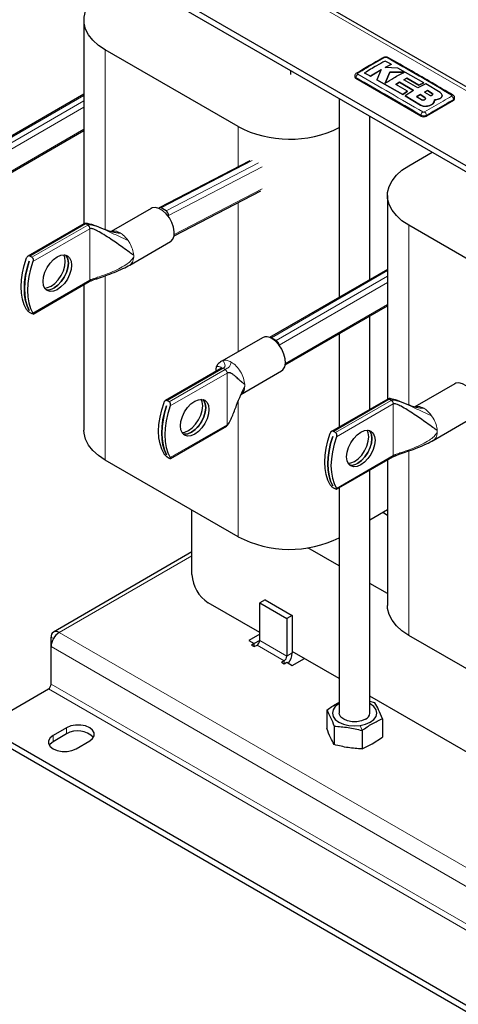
# Model space of a CAD drawing. Header units: millimetres. Extents: x 5 to 418, y 2 to 292.
# Tile 7 of 14: x 220 to 250, y 60 to 128. Entities that reach past the tile are written whole.
import ezdxf

# ---------------------------------------------------------------- set-up
doc = ezdxf.new("R2010")
doc.units = ezdxf.units.MM

msp = doc.modelspace()

# ---------------------------------------------------------------- linework, layer by layer
at = {"color": 7, "linetype": 'Continuous', "lineweight": 18}
for p, q in [((221.9142, 140.079), (275.4658, 109.1643)), ((225.874, 113.6379), (225.874, 126.1214)), ((243.316, 124.1318), (243.316, 124.1997)), ((216.3139, 118.2992), (224.39, 122.9614)), ((248.1072, 122.8134), (248.1072, 122.809)), ((248.6188, 123.1012), (248.6188, 123.0969)), ((250.1042, 122.6078), (250.1042, 122.6758)), ((216.6533, 118.1033), (224.39, 122.5696)), ((216.85, 117.7813), (224.39, 122.1341)), ((247.8089, 122.2796), (247.8089, 122.2753)), ((247.8414, 121.5193), (247.8414, 121.5872)), ((248.2186, 121.5193), (248.2186, 121.5872)), ((217.291, 116.5117), (224.39, 120.6099)), ((235.1135, 117.9953), (235.1135, 120.7875)), ((229.7635, 115.1316), (236.0875, 118.4191)), ((230.1029, 114.9357), (236.5297, 118.2766)), ((230.2821, 114.6039), (236.7918, 117.9879)), ((230.6765, 113.2828), (236.7918, 116.4618)), ((235.1135, 105.1324), (235.1135, 115.4957)), ((230.2787, 114.5246), (230.2821, 114.6039)), ((220.6277, 111.7821), (224.5099, 114.0232)), ((224.6544, 113.9398), (220.7723, 111.6986)), ((224.799, 113.6894), (220.838, 111.4027)), ((224.6544, 113.9398), (224.5099, 114.0232)), ((224.799, 110.1039), (224.799, 113.6894)), ((246.9929, 101.4462), (246.9929, 113.9297)), ((227.4651, 112.8711), (227.58, 112.691)), ((225.874, 97.5969), (225.874, 110.4199)), ((237.4328, 106.1075), (245.5089, 110.7697)), ((237.7722, 105.9116), (245.5089, 110.3779)), ((220.838, 107.8172), (224.799, 110.1039)), ((237.9689, 105.5897), (245.5089, 109.9424)), ((238.4099, 104.32), (245.5089, 108.4182)), ((233.9728, 104.4738), (234.0878, 104.5213)), ((230.1878, 101.7365), (234.07, 103.9777)), ((234.2145, 103.8942), (230.3323, 101.6531)), ((234.3591, 103.6438), (230.398, 101.3571)), ((233.9961, 103.9969), (233.9679, 103.9876)), ((234.2145, 103.8942), (234.07, 103.9777)), ((234.3591, 100.0583), (234.3591, 103.6438)), ((235.1135, 92.263), (235.1135, 101.6541)), ((241.7466, 99.5904), (245.6288, 101.8315)), ((245.7734, 101.7481), (241.8912, 99.5069)), ((245.9179, 101.4977), (241.9569, 99.211)), ((245.7734, 101.7481), (245.6288, 101.8315)), ((245.9179, 97.9122), (245.9179, 101.4977)), ((248.584, 100.6795), (248.699, 100.4993)), ((230.398, 97.7716), (234.3591, 100.0583)), ((246.9929, 85.4052), (246.9929, 98.2282)), ((241.9569, 95.6255), (245.9179, 97.9122)), ((231.908, 90.9332), (222.6684, 85.5993)), ((276.22, 54.6846), (222.6684, 85.5993)), ((222.2684, 85.177), (222.1028, 85.2726)), ((238.5076, 83.9665), (236.622, 85.0551)), ((275.6543, 53.7048), (222.1028, 84.6195)), ((236.4335, 84.7285), (238.3191, 83.6399)), ((238.3191, 83.6399), (238.3191, 83.4222)), ((238.5076, 83.9665), (238.8848, 84.1842)), ((275.4658, 50.7653), (221.9142, 81.68)), ((275.6543, 51.0919), (222.1028, 82.0066)), ((223.187, 78.5503), (223.187, 78.9858)), ((243.622, 79.142), (243.7397, 78.7889)), ((222.2442, 78.0061), (222.2442, 78.4416))]:
    msp.add_line(p, q, dxfattribs=at)
at = {"color": 7, "linetype": 'Continuous', "lineweight": 25}
for p, q in [((275.8657, 109.2039), (222.3142, 140.1186)), ((217.3887, 137.4665), (270.9403, 106.5518)), ((217.3887, 137.031), (270.9403, 106.1163)), ((224.39, 128.1896), (224.39, 114.0232)), ((235.1135, 120.7875), (225.874, 126.1214)), ((245.7613, 125.122), (245.3465, 125.3465)), ((238.7716, 124.6869), (238.7716, 124.4015)), ((244.3254, 124.295), (245.0757, 124.7506)), ((245.0757, 124.7463), (244.3254, 124.2907)), ((245.0757, 124.7506), (244.7819, 124.0458)), ((245.3591, 124.9089), (245.7613, 125.122)), ((245.7613, 125.1176), (245.3591, 124.9045)), ((246.2332, 124.8635), (245.3591, 124.9089)), ((245.7613, 125.122), (245.7613, 125.1176)), ((248.0429, 123.8307), (246.2332, 124.8635)), ((243.2379, 124.3083), (243.2379, 124.2407)), ((247.8414, 121.5193), (243.316, 124.1318)), ((243.9109, 124.5186), (244.3254, 124.295)), ((243.9109, 124.5186), (243.9109, 124.5142)), ((244.3254, 124.2907), (243.9109, 124.5142)), ((244.3254, 124.295), (244.3254, 124.2907)), ((244.7819, 124.0458), (246.5735, 123.0252)), ((244.7819, 124.0458), (244.7819, 124.0415)), ((246.5735, 123.0208), (244.7819, 124.0415)), ((245.6795, 124.5777), (245.3611, 123.8098)), ((245.3611, 123.8054), (245.6795, 124.5733)), ((246.683, 124.5674), (245.6795, 124.5777)), ((245.6795, 124.5777), (245.6795, 124.5733)), ((245.6795, 124.5733), (246.683, 124.563)), ((246.6392, 124.0464), (246.8567, 124.1602)), ((246.8567, 124.1558), (246.6392, 124.042)), ((247.6159, 123.4729), (246.6392, 124.0464)), ((246.8567, 124.1602), (247.7023, 123.6666)), ((246.8567, 124.1602), (246.8567, 124.1558)), ((247.7023, 123.6622), (246.8567, 124.1558)), ((246.1021, 123.7262), (246.3426, 123.8763)), ((246.3426, 123.8719), (246.1021, 123.7219)), ((246.9136, 123.2529), (246.1021, 123.7262)), ((246.3426, 123.8763), (247.319, 123.3028)), ((246.3426, 123.8763), (246.3426, 123.8719)), ((247.319, 123.2985), (246.3426, 123.8719)), ((247.319, 123.3028), (246.7384, 122.9274)), ((248.174, 123.7531), (247.6159, 123.4729)), ((247.7023, 123.6666), (248.0429, 123.8307)), ((248.0429, 123.8263), (247.7023, 123.6622)), ((247.7023, 123.6666), (247.7023, 123.6622)), ((248.0429, 123.8307), (248.0429, 123.8263)), ((248.2905, 123.3056), (248.0801, 123.1925)), ((248.0801, 123.1882), (248.2905, 123.3012)), ((249.1714, 123.1516), (248.174, 123.7531)), ((248.6188, 123.1012), (248.2905, 123.3056)), ((248.2905, 123.3056), (248.2905, 123.3012)), ((248.2905, 123.3012), (248.6188, 123.0969)), ((224.39, 123.0516), (216.1827, 118.3136)), ((242.155, 122.7337), (242.155, 108.9237)), ((246.5735, 123.0252), (246.9136, 123.2529)), ((246.9136, 123.2486), (246.5735, 123.0208)), ((246.5735, 123.0252), (246.5735, 123.0208)), ((246.7384, 122.9274), (247.8089, 122.2796)), ((246.7384, 122.9274), (246.7384, 122.9231)), ((247.8089, 122.2753), (246.7384, 122.9231)), ((246.9136, 123.2529), (246.9136, 123.2486)), ((247.7789, 123.0198), (247.5384, 122.8727)), ((247.5384, 122.8683), (247.7789, 123.0154)), ((247.5384, 122.8727), (247.8667, 122.6681)), ((248.1072, 122.8134), (247.7789, 123.0198)), ((247.7789, 123.0198), (247.7789, 123.0154)), ((247.7789, 123.0154), (248.1072, 122.809)), ((248.0801, 123.1925), (248.4084, 122.9864)), ((250.1042, 122.6078), (248.2186, 121.5193)), ((248.7527, 122.5121), (248.7782, 122.6579)), ((248.7723, 122.6197), (248.7527, 122.5078)), ((248.7809, 122.6192), (248.7809, 122.6235)), ((249.1714, 122.7503), (249.1714, 122.7459)), ((249.3141, 122.9437), (249.3141, 122.9481)), ((250.1823, 122.7167), (250.1823, 122.7843)), ((248.3026, 122.2173), (248.3026, 122.2129)), ((248.7527, 122.5121), (248.7527, 122.5078)), ((244.2883, 110.1553), (244.2883, 121.5021)), ((217.279, 116.4146), (224.39, 120.5197)), ((246.9929, 118.0662), (248.6166, 119.0035)), ((235.9279, 118.4186), (229.6311, 115.1453)), ((230.6609, 113.1811), (236.7088, 116.325)), ((245.5089, 115.9979), (245.5089, 101.8315)), ((229.0727, 115.0978), (226.2939, 113.4936)), ((229.6059, 115.1266), (229.5691, 115.0935)), ((230.1029, 114.9357), (229.7635, 115.1316)), ((224.4077, 114.0334), (220.5009, 111.778)), ((256.2324, 108.5958), (246.9929, 113.9297)), ((227.5775, 111.1555), (230.4059, 112.7884)), ((220.7723, 111.6986), (220.6277, 111.7821)), ((220.5841, 111.4241), (220.586, 111.423)), ((245.5089, 110.8599), (237.3016, 106.1219)), ((220.8502, 107.7551), (224.7567, 110.0103)), ((224.39, 109.7986), (224.39, 99.6651)), ((224.7283, 110.0012), (224.7566, 110.0105)), ((238.3979, 104.2229), (245.5089, 108.328)), ((220.585, 108.0061), (220.5841, 108.0056)), ((220.586, 108.0045), (220.5841, 108.0056)), ((220.6277, 107.8627), (220.7723, 107.7792)), ((244.2883, 101.1268), (244.2883, 107.6234)), ((242.155, 106.3918), (242.155, 99.8953)), ((236.8038, 106.1081), (233.9753, 104.4753)), ((237.7722, 105.9116), (237.4328, 106.1075)), ((233.9678, 103.9878), (230.0613, 101.7326)), ((235.3086, 102.1658), (238.137, 103.7987)), ((250.1916, 102.9061), (247.4128, 101.3019)), ((230.1442, 101.3786), (230.146, 101.3775)), ((230.3323, 101.6531), (230.1878, 101.7365)), ((245.5266, 101.8417), (241.6198, 99.5863)), ((248.6964, 98.9638), (251.5249, 100.5967)), ((230.4099, 97.7093), (234.3167, 99.9647)), ((241.8912, 99.5069), (241.7466, 99.5904)), ((241.703, 99.2324), (241.7049, 99.2314)), ((230.1451, 97.9605), (230.1442, 97.96)), ((230.146, 97.9589), (230.1442, 97.96)), ((235.1135, 92.263), (225.874, 97.5969)), ((230.1878, 97.8171), (230.3323, 97.7337)), ((241.9691, 95.5634), (245.8756, 97.8186)), ((245.5089, 97.6069), (245.5089, 87.4734)), ((245.8473, 97.8095), (245.8755, 97.8188)), ((244.2883, 80.0044), (244.2883, 96.9023)), ((241.704, 95.8144), (241.703, 95.8139)), ((241.7049, 95.8128), (241.703, 95.8139)), ((241.7466, 95.671), (241.8912, 95.5875)), ((242.155, 95.6707), (242.155, 80.0044)), ((231.908, 89.6271), (231.908, 94.1136)), ((245.5089, 94.1277), (244.2883, 93.4231)), ((245.5089, 93.7505), (245.1822, 93.9391)), ((231.908, 91.2037), (222.2685, 85.6389)), ((242.155, 90.244), (239.9769, 91.5013)), ((245.5089, 88.3078), (244.2883, 89.0124)), ((236.622, 85.5993), (233.0393, 87.6675)), ((236.9991, 87.8857), (236.622, 87.668)), ((236.622, 87.668), (238.5076, 86.5794)), ((236.622, 85.0551), (236.622, 87.668)), ((236.9991, 87.8857), (238.8848, 86.7972)), ((238.8848, 86.7972), (238.5076, 86.5794)), ((238.5076, 86.5794), (238.5076, 83.9665)), ((238.8848, 86.7972), (238.8848, 84.1842)), ((222.1028, 84.6195), (222.1028, 85.2726)), ((236.622, 85.4904), (235.8678, 85.055)), ((235.8678, 85.055), (236.2449, 84.8373)), ((236.622, 85.055), (236.2449, 84.8372)), ((256.2324, 80.0713), (246.9929, 85.4052)), ((222.1028, 82.0066), (222.1028, 84.6195)), ((236.2449, 84.8373), (236.0563, 84.7285)), ((236.0563, 84.7285), (236.2449, 84.6196)), ((236.2449, 84.6196), (236.2449, 84.8373)), ((236.2449, 84.6196), (236.4335, 84.7285)), ((242.155, 82.4052), (238.8848, 84.293)), ((238.3191, 83.6399), (238.1305, 83.5311)), ((238.8848, 83.3134), (239.7333, 83.8032)), ((238.1305, 83.5311), (238.3191, 83.4222)), ((238.3191, 83.4222), (238.5076, 83.5311)), ((238.5076, 83.5311), (238.8848, 83.3134)), ((217.3887, 79.0675), (221.9142, 81.68)), ((254.9125, 75.0404), (244.2883, 81.1736)), ((241.2884, 80.204), (241.2884, 78.9223)), ((244.6369, 80.7219), (244.2883, 80.797)), ((245.155, 79.6059), (245.155, 78.3242)), ((270.9403, 48.1528), (217.3887, 79.0675)), ((223.187, 78.9858), (222.2442, 78.4416)), ((241.8064, 79.0879), (241.8064, 77.8063)), ((243.7397, 78.7889), (243.7397, 77.5072)), ((270.9403, 47.7173), (217.3887, 78.632)), ((223.187, 78.5503), (222.2442, 78.0061)), ((244.4473, 77.857), (245.155, 78.3242)), ((223.847, 77.5163), (224.7898, 78.0606)), ((243.7397, 77.5072), (244.4473, 77.857))]:
    msp.add_line(p, q, dxfattribs=at)
at = {"color": 7, "linetype": 'Continuous', "lineweight": 25, "flags": 128}
for points in [[(225.874, 126.1214), (225.4006, 126.4368), (225.0098, 126.7879), (224.7095, 127.1675), (224.5058, 127.5679), (224.4029, 127.981), (224.4029, 128.3983), (224.5058, 128.8114), (224.7095, 129.2118), (225.0098, 129.5914), (225.4006, 129.9425), (225.874, 130.2579)], [(246.9929, 113.9297), (246.5195, 114.2451), (246.1287, 114.5962), (245.8284, 114.9758), (245.6247, 115.3762), (245.5218, 115.7893), (245.5218, 116.2066), (245.6247, 116.6197), (245.8284, 117.0201), (246.1287, 117.3997), (246.5195, 117.7508), (246.9929, 118.0662)], [(230.4059, 112.7884), (230.4284, 112.8022), (230.5764, 112.959), (230.6624, 113.1887), (230.6799, 113.4744), (230.6277, 113.7948), (230.5096, 114.1263), (230.3343, 114.4441), (230.1149, 114.7248), (229.8677, 114.9476), (229.611, 115.0958), (229.3637, 115.1585), (229.1443, 115.1311), (229.0727, 115.0978)], [(220.4043, 108.0676), (220.2416, 108.3993), (220.1237, 108.7761), (220.0523, 109.1927), (220.0284, 109.6433), (220.0523, 110.1215), (220.1237, 110.6206), (220.2416, 111.1336), (220.4043, 111.6531)], [(222.5363, 109.4472), (222.2801, 109.3383), (222.0413, 109.3146), (221.8363, 109.3779), (221.6789, 109.5239), (221.5801, 109.7425), (221.5463, 110.0189), (221.5801, 110.3342), (221.6789, 110.667), (221.8363, 110.9946), (222.0413, 111.2946), (222.2801, 111.5467), (222.5363, 111.7335), (222.7925, 111.8425), (223.0312, 111.8661), (223.2363, 111.8028), (223.3936, 111.6569), (223.4925, 111.4383), (223.5262, 111.1619), (223.4925, 110.8465), (223.3936, 110.5137), (223.2363, 110.1861), (223.0312, 109.8861), (222.7925, 109.6341), (222.5363, 109.4472)], [(222.1026, 109.6976), (222.3588, 109.8844), (222.5976, 110.1365), (222.8026, 110.4365), (222.9599, 110.7641), (223.0588, 111.0969), (223.0925, 111.4122), (223.0588, 111.6886), (222.9849, 111.8684)], [(223.1188, 111.8509), (223.1758, 111.7826), (223.2747, 111.564), (223.3084, 111.2876), (223.2747, 110.9722), (223.1758, 110.6394), (223.0185, 110.3119), (222.8135, 110.0118), (222.5747, 109.7598), (222.3185, 109.5729)], [(222.3204, 109.5718), (222.5766, 109.7587), (222.8153, 110.0107), (223.0204, 110.3108), (223.1777, 110.6383), (223.2766, 110.9711), (223.3103, 111.2865), (223.2766, 111.5629), (223.1777, 111.7815), (223.1199, 111.8507)], [(220.5841, 108.0056), (220.4369, 108.3285), (220.3303, 108.6915), (220.2659, 109.0899), (220.2443, 109.5187), (220.2659, 109.9724), (220.3303, 110.4452), (220.4369, 110.9312), (220.5841, 111.4241)], [(220.586, 111.423), (220.4387, 110.9301), (220.3322, 110.4441), (220.2678, 109.9713), (220.2462, 109.5176), (220.2678, 109.0888), (220.3322, 108.6904), (220.4387, 108.3274), (220.586, 108.0045)], [(220.838, 111.4027), (220.6753, 110.8832), (220.5574, 110.3703), (220.486, 109.8712), (220.4621, 109.393), (220.486, 108.9424), (220.5574, 108.5257), (220.6753, 108.1489), (220.838, 107.8172)], [(221.6539, 109.5627), (221.8464, 109.5886), (222.1026, 109.6976)], [(238.137, 103.7987), (238.2406, 103.8809), (238.3587, 104.076), (238.411, 104.3361), (238.3935, 104.642), (238.3075, 104.971), (238.1594, 105.2987), (237.9602, 105.6008), (237.7247, 105.8549), (237.4704, 106.0421)], [(251.5249, 100.5967), (251.5473, 100.6105), (251.6954, 100.7673), (251.7813, 100.997), (251.7989, 101.2827), (251.7466, 101.6031), (251.6285, 101.9346), (251.4532, 102.2524), (251.2339, 102.5331), (250.9866, 102.7559), (250.7299, 102.9041), (250.4826, 102.9668), (250.2633, 102.9394), (250.1916, 102.9061)], [(229.9644, 98.022), (229.8017, 98.3537), (229.6838, 98.7305), (229.6124, 99.1472), (229.5885, 99.5978), (229.6124, 100.076), (229.6838, 100.5751), (229.8017, 101.088), (229.9644, 101.6075)], [(230.1442, 97.96), (229.9969, 98.2829), (229.8904, 98.6459), (229.826, 99.0443), (229.8044, 99.4731), (229.826, 99.9268), (229.8904, 100.3997), (229.9969, 100.8856), (230.1442, 101.3786)], [(230.146, 101.3775), (229.9988, 100.8845), (229.8923, 100.3986), (229.8278, 99.9257), (229.8063, 99.472), (229.8278, 99.0432), (229.8923, 98.6448), (229.9988, 98.2818), (230.146, 97.9589)], [(230.398, 101.3571), (230.2354, 100.8376), (230.1175, 100.3247), (230.0461, 99.8256), (230.0222, 99.3474), (230.0461, 98.8968), (230.1175, 98.4801), (230.2354, 98.1033), (230.398, 97.7716)], [(232.0964, 101.6879), (232.3526, 101.7969), (232.5913, 101.8205), (232.7964, 101.7572), (232.9537, 101.6113), (233.0526, 101.3927), (233.0863, 101.1163), (233.0526, 100.8009), (232.9537, 100.4681), (232.7964, 100.1406), (232.5913, 99.8405), (232.3526, 99.5885), (232.0964, 99.4016), (231.8401, 99.2927), (231.6014, 99.269), (231.3964, 99.3324), (231.239, 99.4783), (231.1401, 99.6969), (231.1064, 99.9733), (231.1401, 100.2886), (231.239, 100.6214), (231.3964, 100.949), (231.6014, 101.2491), (231.8401, 101.5011), (232.0964, 101.6879)], [(231.2247, 99.5171), (231.4064, 99.543), (231.6627, 99.652), (231.9189, 99.8389), (232.1576, 100.0909), (232.3627, 100.3909), (232.52, 100.7185), (232.6189, 101.0513), (232.6526, 101.3666), (232.6189, 101.643), (232.545, 101.8228)], [(232.6789, 101.8054), (232.7359, 101.737), (232.8348, 101.5184), (232.8685, 101.242), (232.8348, 100.9267), (232.7359, 100.5939), (232.5786, 100.2663), (232.3735, 99.9663), (232.1348, 99.7142), (231.8786, 99.5274), (231.6223, 99.4184), (231.3836, 99.3948), (231.296, 99.4099)], [(231.2968, 99.4091), (231.3855, 99.3937), (231.6242, 99.4173), (231.8804, 99.5263), (232.1367, 99.7131), (232.3754, 99.9652), (232.5804, 100.2652), (232.7378, 100.5928), (232.8367, 100.9256), (232.8704, 101.2409), (232.8367, 101.5173), (232.7378, 101.7359), (232.68, 101.8051)], [(225.874, 97.5969), (225.4006, 97.9123), (225.0098, 98.2634), (224.7095, 98.643), (224.5058, 99.0434), (224.4029, 99.4565), (224.39, 99.6651)], [(241.5232, 95.8759), (241.3605, 96.2076), (241.2426, 96.5844), (241.1712, 97.001), (241.1473, 97.4516), (241.1712, 97.9299), (241.2426, 98.4289), (241.3605, 98.9419), (241.5232, 99.4614)], [(243.6552, 97.2555), (243.399, 97.1466), (243.1602, 97.1229), (242.9552, 97.1862), (242.7979, 97.3322), (242.699, 97.5508), (242.6652, 97.8272), (242.699, 98.1425), (242.7979, 98.4753), (242.9552, 98.8029), (243.1602, 99.1029), (243.399, 99.355), (243.6552, 99.5418), (243.9114, 99.6508), (244.1502, 99.6744), (244.3552, 99.6111), (244.5125, 99.4652), (244.6114, 99.2466), (244.6451, 98.9702), (244.6114, 98.6548), (244.5125, 98.322), (244.3552, 97.9944), (244.1502, 97.6944), (243.9114, 97.4424), (243.6552, 97.2555)], [(243.2215, 97.5059), (243.4777, 97.6927), (243.7165, 97.9448), (243.9215, 98.2448), (244.0788, 98.5724), (244.1777, 98.9052), (244.2114, 99.2205), (244.1777, 99.4969), (244.1039, 99.6767)], [(244.2377, 99.6592), (244.2947, 99.5909), (244.3936, 99.3723), (244.4274, 99.0959), (244.3936, 98.7805), (244.2947, 98.4477), (244.1374, 98.1202), (243.9324, 97.8201), (243.6936, 97.5681), (243.4374, 97.3812)], [(243.4393, 97.3802), (243.6955, 97.567), (243.9343, 97.8191), (244.1393, 98.1191), (244.2966, 98.4467), (244.3955, 98.7795), (244.4292, 99.0948), (244.3955, 99.3712), (244.2966, 99.5898), (244.2388, 99.659)], [(241.703, 95.8139), (241.5558, 96.1368), (241.4493, 96.4998), (241.3848, 96.8982), (241.3632, 97.327), (241.3848, 97.7807), (241.4493, 98.2535), (241.5558, 98.7395), (241.703, 99.2324)], [(241.7049, 99.2314), (241.5577, 98.7384), (241.4511, 98.2525), (241.3867, 97.7796), (241.3651, 97.3259), (241.3867, 96.8971), (241.4511, 96.4987), (241.5577, 96.1357), (241.7049, 95.8128)], [(241.9569, 99.211), (241.7942, 98.6915), (241.6763, 98.1786), (241.6049, 97.6795), (241.581, 97.2013), (241.6049, 96.7507), (241.6763, 96.334), (241.7942, 95.9572), (241.9569, 95.6255)], [(242.7728, 97.371), (242.9653, 97.3969), (243.2215, 97.5059)], [(246.9929, 85.4052), (246.5195, 85.7206), (246.1287, 86.0717), (245.8284, 86.4513), (245.6247, 86.8517), (245.5218, 87.2648), (245.5089, 87.4734)], [(242.155, 80.651), (242.128, 80.6358), (241.8822, 80.4509), (241.7277, 80.2355), (241.675, 80.0044), (241.7277, 79.7733), (241.8822, 79.558), (242.128, 79.3731), (242.4483, 79.2312), (242.8214, 79.142), (243.2217, 79.1115), (243.622, 79.142)], [(244.3153, 79.3731), (244.5611, 79.558), (244.7156, 79.7733), (244.7683, 80.0044), (244.7156, 80.2355), (244.5611, 80.4509), (244.3153, 80.6358), (244.2883, 80.651)], [(243.9759, 79.569), (243.7059, 79.4558), (243.3885, 79.3962), (243.0548, 79.3962), (242.7374, 79.4558), (242.4674, 79.569), (242.2713, 79.7249), (242.1681, 79.9081), (242.155, 80.0044)], [(224.7898, 78.0606), (224.9982, 78.2262), (225.1078, 78.4208), (225.1078, 78.6255), (224.9982, 78.8202), (224.7898, 78.9858), (224.5029, 79.1061), (224.1657, 79.1694), (223.8111, 79.1694), (223.4739, 79.1061), (223.187, 78.9858)], [(222.2442, 78.4416), (222.0358, 78.276), (221.9262, 78.0813), (221.9262, 77.8766), (222.0358, 77.6819), (222.2442, 77.5163), (222.531, 77.396), (222.8683, 77.3327), (223.2229, 77.3327), (223.5601, 77.396), (223.847, 77.5163)], [(222.2442, 78.0061), (222.0358, 77.8405), (221.9768, 77.7612)]]:
    msp.add_lwpolyline(points, dxfattribs=at)
at = {"color": 7, "linetype": 'Continuous', "lineweight": 25}
for centre, radius, start, end in [((245.2803, 125.5077), 0.0929, 55.563162, 114.467155), ((243.3713, 124.254), 0.1341, 185.694799, 245.625342), ((243.3916, 124.4185), 0.092, 55.218192, 114.711293), ((250.0281, 122.8975), 0.0892, 62.680133, 125.641759), ((250.0488, 122.73), 0.1341, 294.374658, 354.305201), ((248.03, 121.8832), 0.4099, 242.609672, 297.390328), ((238.7024, 127.6977), 7.7866, 242.554206, 296.321136), ((229.6878, 115.0326), 0.1246, 52.583748, 131.310003), ((229.8889, 114.6058), 0.3932, 359.724063, 57.028399), ((221.8895, 110.1977), 0.7579, 258.314971, 304.477083), ((221.8915, 110.1961), 0.7574, 258.208354, 304.487815), ((237.0805, 105.5041), 0.6644, 54.07057, 114.618972), ((237.3544, 105.9975), 0.1351, 54.501117, 112.95634), ((237.5487, 105.564), 0.4133, 5.096121, 57.25301), ((243.0084, 98.006), 0.7579, 258.314971, 304.477083), ((243.0104, 98.0044), 0.7574, 258.208354, 304.487815), ((238.7024, 99.1732), 7.7866, 242.554206, 296.321136), ((234.3643, 89.7389), 2.4589, 182.605478, 237.394522), ((222.4476, 85.3286), 0.3494, 50.796715, 189.214037), ((223.3309, 84.5636), 1.2294, 122.605478, 177.394522), ((236.2126, 85.0737), 0.4098, 302.605478, 357.394522), ((238.0982, 83.9851), 0.4098, 302.605478, 357.394522), ((237.6583, 84.2412), 1.2278, 321.080345, 357.33832), ((221.6934, 82.0252), 0.4098, 302.605478, 357.394522), ((243.7719, 80.0452), 0.518, 293.190763, 355.489096), ((223.9652, 77.2302), 1.5325, 44.560583, 120.518818), ((243.3425, 81.1361), 2.0136, 277.977334, 298.888839)]:
    msp.add_arc(centre, radius, start, end, dxfattribs=at)
at = {"color": 7, "linetype": 'Continuous', "lineweight": 18}
for centre, radius, start, end in [((245.4998, 125.5083), 0.0924, 64.386978, 124.524971), ((243.6004, 124.1901), 0.2846, 123.322552, 178.058611), ((249.8196, 122.666), 0.2847, 1.961622, 56.680543), ((248.1316, 121.5701), 0.2907, 123.127827, 176.6323), ((247.9285, 121.5702), 0.2906, 3.347507, 56.869306), ((226.5971, 111.7671), 1.2566, 356.881452, 3.118548), ((234.3282, 102.7774), 1.2566, 356.881452, 3.118548), ((247.716, 99.5754), 1.2566, 356.881452, 3.118548)]:
    msp.add_arc(centre, radius, start, end, dxfattribs=at)
at = {"color": 7, "linetype": 'Continuous', "lineweight": 25}
for points, knots in [([(245.2419, 125.5922), (245.2144, 125.5767), (244.585, 125.2232), (243.9553, 124.8529), (243.3531, 124.4989)], [0, 0, 0, 0, 0.0437347, 1, 1, 1, 1]), ([(245.3465, 125.3465), (245.1502, 125.2382), (244.6717, 124.9742), (244.1931, 124.6876), (243.9109, 124.5186)], [0, 0, 0, 0, 0.4103295, 1, 1, 1, 1]), ([(245.5374, 125.5911), (245.5349, 125.5931), (245.5126, 125.6112), (245.4508, 125.6262), (245.3563, 125.6331), (245.2806, 125.6168), (245.2466, 125.594), (245.2426, 125.5913)], [0, 0, 0, 0, 0.0314747, 0.2834631, 0.5952218, 0.9527506, 1, 1, 1, 1]), ([(250.0671, 122.9741), (249.105, 123.5414), (247.5954, 124.4315), (246.0859, 125.2815), (245.5384, 125.5898)], [0, 0, 0, 0, 0.637324, 1, 1, 1, 1]), ([(243.3537, 124.5009), (243.3507, 124.4995), (243.3223, 124.4872), (243.2822, 124.4442), (243.2432, 124.3781), (243.241, 124.33), (243.24, 124.3085)], [0, 0, 0, 0, 0.0428539, 0.3934316, 0.7296541, 1, 1, 1, 1]), ([(245.3611, 123.8098), (245.5574, 123.9394), (245.998, 124.2303), (246.4386, 124.4471), (246.683, 124.5674)], [0, 0, 0, 0, 0.4454775, 1, 1, 1, 1]), ([(247.8667, 122.6681), (247.8816, 122.6604), (247.9113, 122.6451), (247.968, 122.6351), (248.0258, 122.6365), (248.0795, 122.6497), (248.1227, 122.673), (248.1507, 122.7039), (248.1602, 122.739), (248.1501, 122.7743), (248.1284, 122.799), (248.1113, 122.8106), (248.1072, 122.8134)], [0, 0, 0, 0, 0.1073587, 0.214721, 0.322003, 0.4292233, 0.5364373, 0.6436973, 0.7510459, 0.8585026, 0.9660513, 1, 1, 1, 1]), ([(248.1072, 122.809), (248.1191, 122.7997), (248.143, 122.781), (248.1578, 122.7536), (248.1554, 122.7381), (248.1548, 122.7343)], [0, 0, 0, 0, 0.4302445, 0.8604885, 1, 1, 1, 1]), ([(248.4084, 122.9864), (248.4214, 122.9795), (248.4475, 122.9658), (248.4972, 122.956), (248.5479, 122.9557), (248.5949, 122.9655), (248.6327, 122.9841), (248.6571, 123.0094), (248.6653, 123.0385), (248.6563, 123.068), (248.6373, 123.089), (248.6224, 123.0989), (248.6188, 123.1012)], [0, 0, 0, 0, 0.107578, 0.2151551, 0.3227414, 0.4302646, 0.5376806, 0.6449866, 0.752213, 0.8594107, 0.9666405, 1, 1, 1, 1]), ([(248.6188, 123.0969), (248.6293, 123.0889), (248.6502, 123.0728), (248.6631, 123.0497), (248.6611, 123.0369), (248.6606, 123.0337)], [0, 0, 0, 0, 0.4296303, 0.8592749, 1, 1, 1, 1]), ([(248.7782, 122.6579), (248.8363, 122.6591), (248.9526, 122.6615), (249.0864, 122.7013), (249.1491, 122.7375), (249.1714, 122.7503)], [0, 0, 0, 0, 0.3919653, 0.7839447, 1, 1, 1, 1]), ([(249.1714, 122.7459), (249.129, 122.7236), (249.0442, 122.6788), (248.9001, 122.653), (248.8103, 122.6534), (248.7782, 122.6536)], [0, 0, 0, 0, 0.39159972, 0.78319229, 1, 1, 1, 1]), ([(249.1714, 122.7503), (249.2063, 122.7743), (249.2761, 122.8223), (249.32, 122.9163), (249.3106, 123.0125), (249.255, 123.0939), (249.1952, 123.1352), (249.1714, 123.1516)], [0, 0, 0, 0, 0.21459, 0.4291787, 0.6437975, 0.8584406, 1, 1, 1, 1]), ([(249.308, 122.9439), (249.308, 122.9225), (249.3078, 122.8692), (249.2543, 122.7996), (249.195, 122.7612), (249.1714, 122.7459)], [0, 0, 0, 0, 0.28823952, 0.71724855, 1, 1, 1, 1]), ([(250.1805, 122.784), (250.1811, 122.7877), (250.1858, 122.8179), (250.1669, 122.8725), (250.1268, 122.9337), (250.0899, 122.9665), (250.0679, 122.9773), (250.067, 122.9778)], [0, 0, 0, 0, 0.0473154, 0.3874634, 0.6881179, 0.9868842, 1, 1, 1, 1]), ([(247.8089, 122.2796), (247.8483, 122.2598), (247.9271, 122.2201), (248.0774, 122.1952), (248.2066, 122.1974), (248.2784, 122.2123), (248.3026, 122.2173)], [0, 0, 0, 0, 0.2851253, 0.5702516, 0.8553553, 1, 1, 1, 1]), ([(248.3026, 122.2129), (248.2538, 122.2043), (248.1563, 122.1872), (248.0021, 122.2002), (247.8846, 122.2333), (247.828, 122.2647), (247.8089, 122.2753)], [0, 0, 0, 0, 0.285052, 0.570102, 0.8551915, 1, 1, 1, 1]), ([(248.3026, 122.2173), (248.3746, 122.2368), (248.5186, 122.2759), (248.6779, 122.3824), (248.7283, 122.4699), (248.7527, 122.5121)], [0, 0, 0, 0, 0.3407821, 0.6815687, 1, 1, 1, 1]), ([(248.7527, 122.5078), (248.7261, 122.4626), (248.6729, 122.3722), (248.5094, 122.2682), (248.37, 122.2309), (248.3026, 122.2129)], [0, 0, 0, 0, 0.3408172, 0.6816417, 1, 1, 1, 1]), ([(224.6376, 114.0456), (224.6352, 114.0464), (224.5931, 114.0602), (224.5324, 114.063), (224.4579, 114.0565), (224.4258, 114.0419), (224.4106, 114.035)], [0, 0, 0, 0, 0.0326537, 0.5656615, 0.7944692, 1, 1, 1, 1]), ([(224.5099, 114.0232), (224.5448, 114.034), (224.6255, 114.0589), (224.8176, 114.0245), (225.1888, 113.9088), (225.7147, 113.6944), (226.3145, 113.4485), (226.7274, 113.4142), (226.9109, 113.399)], [0, 0, 0, 0, 0.0491307, 0.1134853, 0.2437476, 0.5312154, 0.791576, 1, 1, 1, 1]), ([(227.8519, 111.8354), (227.7552, 111.9053), (227.5371, 112.063), (226.9823, 112.4648), (226.3893, 112.8795), (225.7952, 113.2665), (225.379, 113.5102), (225.0884, 113.6541), (224.9214, 113.6984), (224.8505, 113.7075), (224.8149, 113.695), (224.799, 113.6894)], [0, 0, 0, 0, 0.1232487, 0.2780448, 0.5554385, 0.708813, 0.841775, 0.9411015, 0.9650576, 0.9843778, 1, 1, 1, 1]), ([(220.6277, 111.7821), (220.6122, 111.7886), (220.5813, 111.8016), (220.5302, 111.7944), (220.4805, 111.768), (220.4344, 111.721), (220.4145, 111.6762), (220.4043, 111.6531)], [0, 0, 0, 0, 0.1815362, 0.3626797, 0.5539617, 0.7696639, 1, 1, 1, 1]), ([(220.7723, 111.6986), (220.7862, 111.6882), (220.814, 111.6673), (220.842, 111.6144), (220.8574, 111.5505), (220.8584, 111.4762), (220.8449, 111.4277), (220.838, 111.4027)], [0, 0, 0, 0, 0.1815362, 0.3626797, 0.5539617, 0.7696639, 1, 1, 1, 1]), ([(224.7533, 110.0086), (224.7614, 110.013), (224.7784, 110.0224), (224.8243, 110.0438), (224.9278, 110.0865), (225.1101, 110.1527), (225.4397, 110.2674), (225.9088, 110.4296), (226.4918, 110.6484), (227.0634, 110.8821), (227.428, 111.0765), (227.5893, 111.1626)], [0, 0, 0, 0, 0.010159, 0.0215114, 0.0492071, 0.1143009, 0.2041298, 0.3889767, 0.6089633, 0.8269155, 1, 1, 1, 1]), ([(220.4043, 108.0676), (220.4157, 108.051), (220.4385, 108.0178), (220.495, 107.9608), (220.557, 107.9091), (220.6025, 107.8776), (220.6235, 107.8652), (220.6277, 107.8627)], [0, 0, 0, 0, 0.2522024, 0.5048113, 0.7426061, 0.9489181, 1, 1, 1, 1]), ([(220.838, 107.8172), (220.8454, 107.8029), (220.8603, 107.7742), (220.8555, 107.7527), (220.8297, 107.7516), (220.7967, 107.7654), (220.7763, 107.7769), (220.7723, 107.7792)], [0, 0, 0, 0, 0.2522024, 0.50481129, 0.74260605, 0.94891811, 1, 1, 1, 1]), ([(233.9622, 104.4674), (233.9123, 104.4349), (233.8168, 104.3726), (233.7155, 104.2633), (233.6563, 104.1837), (233.6317, 104.1466), (233.6169, 104.1229), (233.6054, 104.1033), (233.5933, 104.0818), (233.5916, 104.0775), (233.5904, 104.0745)], [0, 0, 0, 0, 0.2900425, 0.5554444, 0.6645988, 0.7145202, 0.7635734, 0.8142082, 0.8690025, 1, 1, 1, 1]), ([(233.5903, 104.0743), (233.5896, 104.0711), (233.5878, 104.0628), (233.5803, 103.986), (233.5759, 103.8858), (233.5793, 103.7873), (233.5801, 103.764)], [0, 0, 0, 0, 0.0371579, 0.0950539, 0.7857624, 1, 1, 1, 1]), ([(235.5829, 102.8457), (235.5016, 102.9062), (235.3201, 103.0412), (235.1003, 103.2603), (234.8939, 103.4506), (234.7167, 103.585), (234.5937, 103.652), (234.4955, 103.6732), (234.4295, 103.6748), (234.3808, 103.6533), (234.3591, 103.6438)], [0, 0, 0, 0, 0.1790662, 0.39974, 0.6271622, 0.7639389, 0.8789062, 0.9277537, 0.9679085, 1, 1, 1, 1]), ([(234.3591, 100.0583), (234.3786, 100.0732), (234.4221, 100.1063), (234.4818, 100.1892), (234.5831, 100.3572), (234.7691, 100.765), (235.0101, 101.3862), (235.2719, 102.0958), (235.4865, 102.519), (235.5829, 102.709)], [0, 0, 0, 0, 0.0288273, 0.0641723, 0.1066839, 0.2327933, 0.5179774, 0.7836167, 1, 1, 1, 1]), ([(229.9644, 101.6075), (229.9758, 101.6327), (229.9986, 101.6831), (230.0551, 101.7344), (230.1171, 101.7565), (230.1626, 101.7499), (230.1836, 101.7387), (230.1878, 101.7365)], [0, 0, 0, 0, 0.2522024, 0.50481129, 0.74260605, 0.94891811, 1, 1, 1, 1]), ([(230.398, 101.3571), (230.4055, 101.3846), (230.4204, 101.4396), (230.4156, 101.5263), (230.3898, 101.5991), (230.3568, 101.6377), (230.3364, 101.6505), (230.3323, 101.6531)], [0, 0, 0, 0, 0.2522024, 0.5048113, 0.7426061, 0.9489181, 1, 1, 1, 1]), ([(245.7927, 101.8422), (245.7783, 101.8472), (245.7242, 101.866), (245.6514, 101.8715), (245.5768, 101.8647), (245.5447, 101.8502), (245.5295, 101.8433)], [0, 0, 0, 0, 0.1675383, 0.6262247, 0.823128, 1, 1, 1, 1]), ([(245.6288, 101.8315), (245.6637, 101.8423), (245.7444, 101.8672), (245.9365, 101.8328), (246.3077, 101.7171), (246.8336, 101.5027), (247.4335, 101.2568), (247.8463, 101.2225), (248.0298, 101.2073)], [0, 0, 0, 0, 0.0491307, 0.1134853, 0.2437476, 0.5312154, 0.791576, 1, 1, 1, 1]), ([(248.9708, 99.6437), (248.8741, 99.7136), (248.6561, 99.8713), (248.1013, 100.2731), (247.5082, 100.6878), (246.9142, 101.0748), (246.4979, 101.3185), (246.2073, 101.4624), (246.0404, 101.5067), (245.9695, 101.5158), (245.9339, 101.5033), (245.9179, 101.4977)], [0, 0, 0, 0, 0.1232487, 0.2780448, 0.5554385, 0.708813, 0.841775, 0.9411015, 0.9650576, 0.9843778, 1, 1, 1, 1]), ([(234.3138, 99.9631), (234.3296, 99.9748), (234.4033, 100.0294), (234.464, 100.1339), (234.5021, 100.2217), (234.5082, 100.2358)], [0, 0, 0, 0, 0.18665086, 0.86993258, 1, 1, 1, 1]), ([(241.7466, 99.5904), (241.7311, 99.5969), (241.7002, 99.6099), (241.6491, 99.6028), (241.5994, 99.5763), (241.5533, 99.5293), (241.5334, 99.4845), (241.5232, 99.4614)], [0, 0, 0, 0, 0.1815362, 0.3626797, 0.5539617, 0.7696639, 1, 1, 1, 1]), ([(241.8912, 99.5069), (241.9051, 99.4965), (241.933, 99.4756), (241.961, 99.4227), (241.9763, 99.3588), (241.9773, 99.2845), (241.9639, 99.236), (241.9569, 99.211)], [0, 0, 0, 0, 0.1815362, 0.3626797, 0.5539617, 0.7696639, 1, 1, 1, 1]), ([(245.8723, 97.8169), (245.8803, 97.8213), (245.8973, 97.8307), (245.9432, 97.8521), (246.0467, 97.8948), (246.229, 97.961), (246.5586, 98.0757), (247.0277, 98.2379), (247.6107, 98.4567), (248.1823, 98.6904), (248.5469, 98.8848), (248.7083, 98.9709)], [0, 0, 0, 0, 0.010159, 0.0215114, 0.0492071, 0.1143009, 0.2041298, 0.3889767, 0.6089633, 0.8269155, 1, 1, 1, 1]), ([(230.1878, 97.8171), (230.1723, 97.8267), (230.1414, 97.8458), (230.0902, 97.8853), (230.0406, 97.9295), (229.9944, 97.9777), (229.9746, 98.0069), (229.9644, 98.022)], [0, 0, 0, 0, 0.1815362, 0.3626797, 0.5539617, 0.7696639, 1, 1, 1, 1]), ([(230.3323, 97.7337), (230.3463, 97.7263), (230.3741, 97.7115), (230.4021, 97.7053), (230.4175, 97.7119), (230.4185, 97.7329), (230.405, 97.7584), (230.398, 97.7716)], [0, 0, 0, 0, 0.1815362, 0.3626797, 0.5539617, 0.7696639, 1, 1, 1, 1]), ([(241.5232, 95.8759), (241.5346, 95.8593), (241.5574, 95.8261), (241.6139, 95.7691), (241.6759, 95.7174), (241.7214, 95.6859), (241.7424, 95.6735), (241.7466, 95.671)], [0, 0, 0, 0, 0.2522024, 0.5048113, 0.7426061, 0.9489181, 1, 1, 1, 1]), ([(241.9569, 95.6255), (241.9643, 95.6112), (241.9793, 95.5826), (241.9744, 95.561), (241.9487, 95.5599), (241.9156, 95.5737), (241.8952, 95.5853), (241.8912, 95.5875)], [0, 0, 0, 0, 0.2522024, 0.50481129, 0.74260605, 0.94891811, 1, 1, 1, 1]), ([(241.2884, 80.204), (241.5247, 80.3759), (241.8136, 80.5862), (242.1024, 80.7246), (242.155, 80.7498)], [0, 0, 0, 0, 0.8179751, 1, 1, 1, 1]), ([(241.2884, 80.204), (241.3747, 80.0473), (241.5474, 79.7339), (241.7201, 79.3032), (241.8064, 79.0879)], [0, 0, 0, 0, 0.4999949, 1, 1, 1, 1]), ([(245.155, 79.6059), (245.0686, 79.8212), (244.896, 80.2519), (244.7233, 80.5652), (244.6369, 80.7219)], [0, 0, 0, 0, 0.4999949, 1, 1, 1, 1]), ([(243.7397, 78.7889), (243.976, 78.9546), (244.4478, 79.2856), (244.9195, 79.4992), (245.155, 79.6059)], [0, 0, 0, 0, 0.5008729, 1, 1, 1, 1]), ([(241.8064, 77.8063), (241.7201, 77.9629), (241.5474, 78.2763), (241.3747, 78.707), (241.2884, 78.9223)], [0, 0, 0, 0, 0.4999949, 1, 1, 1, 1]), ([(241.8064, 79.0879), (242.1286, 79.0674), (242.7731, 79.0264), (243.4175, 78.868), (243.7397, 78.7889)], [0, 0, 0, 0, 0.4999949, 1, 1, 1, 1]), ([(243.7397, 77.5072), (243.4175, 77.5277), (242.7731, 77.5687), (242.1286, 77.7271), (241.8064, 77.8063)], [0, 0, 0, 0, 0.4999949, 1, 1, 1, 1])]:
    msp.add_open_spline(points, degree=3, knots=knots, dxfattribs=at)
at = {"color": 7, "linetype": 'Continuous', "lineweight": 18}
for points, knots in [([(245.3328, 125.5844), (245.1163, 125.4642), (244.6832, 125.224), (244.0538, 124.8601), (243.6429, 124.6134), (243.4441, 124.494)], [0, 0, 0, 0, 0.3404987, 0.6810489, 1, 1, 1, 1]), ([(245.4474, 125.5844), (245.4429, 125.5866), (245.4315, 125.5921), (245.4085, 125.5972), (245.3811, 125.598), (245.3541, 125.594), (245.3399, 125.5876), (245.3328, 125.5844)], [0, 0, 0, 0, 0.140567, 0.3553278, 0.5708439, 0.7860438, 1, 1, 1, 1]), ([(249.9761, 122.9701), (249.2289, 123.418), (247.7346, 124.3137), (246.2098, 125.1609), (245.4474, 125.5844)], [0, 0, 0, 0, 0.500039, 1, 1, 1, 1]), ([(243.316, 124.1997), (243.2972, 124.2131), (243.2598, 124.2398), (243.2366, 124.2798), (243.2403, 124.3027), (243.2412, 124.3084)], [0, 0, 0, 0, 0.4290253, 0.8580652, 1, 1, 1, 1]), ([(247.8414, 121.5872), (247.0873, 122.031), (245.5788, 122.9187), (244.0703, 123.7727), (243.316, 124.1997)], [0, 0, 0, 0, 0.499961, 1, 1, 1, 1]), ([(243.4441, 124.494), (243.4403, 124.4914), (243.4305, 124.4847), (243.4215, 124.4713), (243.42, 124.4555), (243.427, 124.44), (243.4384, 124.4319), (243.4441, 124.4279)], [0, 0, 0, 0, 0.1406569, 0.3555038, 0.5710329, 0.7861716, 1, 1, 1, 1]), ([(243.4441, 124.4279), (244.1913, 123.9955), (245.6855, 123.1307), (247.2104, 122.2526), (247.9728, 121.8136)], [0, 0, 0, 0, 0.5000392, 1, 1, 1, 1]), ([(248.0873, 121.8136), (248.3038, 121.9384), (248.7369, 122.1882), (249.3663, 122.5516), (249.7773, 122.7891), (249.976, 122.9039)], [0, 0, 0, 0, 0.3404988, 0.6810495, 1, 1, 1, 1]), ([(250.1042, 122.6758), (249.9037, 122.5623), (249.4892, 122.3279), (248.8606, 121.9652), (248.4326, 121.7132), (248.2186, 121.5872)], [0, 0, 0, 0, 0.3189779, 0.6594763, 1, 1, 1, 1]), ([(249.976, 122.9039), (249.9799, 122.9065), (249.9897, 122.9129), (249.9987, 122.9261), (250.0002, 122.9419), (249.9931, 122.9575), (249.9818, 122.9659), (249.9761, 122.9701)], [0, 0, 0, 0, 0.1406564, 0.3555028, 0.5710316, 0.7861708, 1, 1, 1, 1]), ([(250.1789, 122.7843), (250.1789, 122.7727), (250.1788, 122.7438), (250.1495, 122.7057), (250.1171, 122.6843), (250.1042, 122.6758)], [0, 0, 0, 0, 0.2875097, 0.7171757, 1, 1, 1, 1]), ([(248.2186, 121.5872), (248.1953, 121.5761), (248.1487, 121.5539), (248.0597, 121.54), (247.9692, 121.543), (247.8936, 121.5606), (247.8563, 121.5797), (247.8414, 121.5872)], [0, 0, 0, 0, 0.2146728, 0.4293525, 0.6440267, 0.8586958, 1, 1, 1, 1]), ([(247.9728, 121.8136), (247.9773, 121.8113), (247.9887, 121.8055), (248.0116, 121.8002), (248.039, 121.7993), (248.066, 121.8035), (248.0802, 121.8102), (248.0873, 121.8136)], [0, 0, 0, 0, 0.1405668, 0.3553275, 0.5708435, 0.7860436, 1, 1, 1, 1]), ([(224.5099, 114.0232), (224.4907, 114.032), (224.4525, 114.0495), (224.4226, 114.0387), (224.4077, 114.0333)], [0, 0, 0, 0, 0.5000511, 1, 1, 1, 1]), ([(224.6544, 113.9398), (224.677, 113.9481), (224.7278, 113.9668), (224.8276, 113.9609), (225.0204, 113.9278), (225.4562, 113.782), (226.0923, 113.5035), (226.8086, 113.1596), (227.2617, 112.9605), (227.4651, 112.8711)], [0, 0, 0, 0, 0.0272343, 0.0611945, 0.1026355, 0.2274181, 0.513417, 0.7816372, 1, 1, 1, 1]), ([(226.3194, 113.4849), (226.3979, 113.508), (226.5721, 113.5594), (226.7907, 113.4559), (226.9109, 113.399)], [0, 0, 0, 0, 0.450352, 1, 1, 1, 1]), ([(224.799, 110.1039), (224.8149, 110.1122), (224.8505, 110.1307), (224.9214, 110.1597), (225.0884, 110.2233), (225.379, 110.3229), (225.7954, 110.4695), (226.2848, 110.6558), (226.8, 110.8804), (227.258, 111.1357), (227.6229, 111.3938), (227.7806, 111.6038), (227.8519, 111.6987)], [0, 0, 0, 0, 0.0156142, 0.0349246, 0.0588685, 0.1581444, 0.2910388, 0.4443352, 0.6231372, 0.7913653, 0.9057056, 1, 1, 1, 1]), ([(224.7566, 110.0105), (224.7569, 110.0106), (224.7671, 110.0139), (224.7809, 110.0314), (224.7963, 110.0621), (224.7981, 110.0899), (224.799, 110.1039)], [0, 0, 0, 0, 0.01239019, 0.34159346, 0.67079673, 1, 1, 1, 1]), ([(233.9772, 103.9864), (233.9732, 103.9986), (233.9601, 104.0393), (233.8717, 104.0733), (233.7632, 104.1052), (233.6444, 104.1148), (233.6082, 104.0881), (233.5907, 104.0751)], [0, 0, 0, 0, 0.0829394, 0.2754033, 0.4974144, 0.756364, 1, 1, 1, 1]), ([(234.07, 103.9777), (234.0876, 103.9888), (234.1272, 104.014), (234.1603, 104.0465), (234.2017, 104.1009), (234.221, 104.1955), (234.183, 104.3062), (234.1108, 104.4174), (234.0949, 104.4891), (234.0878, 104.5213)], [0, 0, 0, 0, 0.02723427, 0.0611945, 0.10263554, 0.22741814, 0.51341699, 0.78163716, 1, 1, 1, 1]), ([(234.6419, 104.4093), (234.6239, 104.3515), (234.5836, 104.2228), (234.5431, 104.1231), (234.4884, 104.0479), (234.4213, 104.0074), (234.3257, 103.956), (234.2794, 103.9311), (234.2346, 103.9056), (234.2145, 103.8942)], [0, 0, 0, 0, 0.1417173, 0.3160344, 0.6142302, 0.8713012, 0.9224598, 0.9651733, 1, 1, 1, 1]), ([(235.5829, 102.709), (235.565, 102.5814), (235.5337, 102.3579), (235.3974, 102.252), (235.3389, 102.2066)], [0, 0, 0, 0, 0.5709342, 1, 1, 1, 1]), ([(245.6288, 101.8315), (245.6097, 101.8403), (245.5714, 101.8578), (245.5415, 101.8471), (245.5266, 101.8417)], [0, 0, 0, 0, 0.5000511, 1, 1, 1, 1]), ([(245.7734, 101.7481), (245.796, 101.7564), (245.8468, 101.7751), (245.9465, 101.7692), (246.1394, 101.7361), (246.5751, 101.5903), (247.2113, 101.3118), (247.9275, 100.9679), (248.3806, 100.7688), (248.584, 100.6795)], [0, 0, 0, 0, 0.0272343, 0.0611945, 0.1026355, 0.2274181, 0.513417, 0.7816372, 1, 1, 1, 1]), ([(247.4383, 101.2932), (247.5168, 101.3163), (247.6911, 101.3677), (247.9097, 101.2642), (248.0298, 101.2073)], [0, 0, 0, 0, 0.450352, 1, 1, 1, 1]), ([(234.3167, 99.9647), (234.3167, 99.9647), (234.3324, 99.9677), (234.3517, 99.9985), (234.3566, 100.0383), (234.3591, 100.0583)], [0, 0, 0, 0, 0.0001021, 0.5000511, 1, 1, 1, 1]), ([(245.9179, 97.9122), (245.9339, 97.9205), (245.9695, 97.9391), (246.0404, 97.968), (246.2073, 98.0316), (246.4979, 98.1312), (246.9143, 98.2778), (247.4038, 98.4642), (247.9189, 98.6887), (248.3769, 98.944), (248.7419, 99.2021), (248.8995, 99.4121), (248.9708, 99.507)], [0, 0, 0, 0, 0.0156142, 0.0349246, 0.0588685, 0.1581444, 0.2910388, 0.4443352, 0.6231372, 0.7913653, 0.9057056, 1, 1, 1, 1]), ([(245.8755, 97.8188), (245.8758, 97.8189), (245.886, 97.8222), (245.8999, 97.8397), (245.9152, 97.8704), (245.917, 97.8982), (245.9179, 97.9122)], [0, 0, 0, 0, 0.0123902, 0.3415935, 0.6707967, 1, 1, 1, 1])]:
    msp.add_open_spline(points, degree=3, knots=knots, dxfattribs=at)
for points in [[(224.7283, 113.8737), (224.7167, 113.8872), (224.6935, 113.9142), (224.6674, 113.9312), (224.6544, 113.9398)], [(224.799, 113.6894), (224.7981, 113.7043), (224.7962, 113.7342), (224.7813, 113.7829), (224.7591, 113.8311), (224.7386, 113.8595), (224.7283, 113.8737)], [(226.9109, 113.399), (227.0104, 113.3322), (227.2094, 113.1987), (227.3798, 112.9803), (227.4651, 112.8711)], [(227.58, 112.691), (227.6528, 112.5468), (227.7984, 112.2584), (227.834, 111.9764), (227.8519, 111.8354)], [(227.8519, 111.6987), (227.834, 111.5783), (227.7984, 111.3375), (227.6528, 111.2172), (227.58, 111.157)], [(234.0878, 104.5213), (234.173, 104.5321), (234.3435, 104.5537), (234.5424, 104.4574), (234.6419, 104.4093)], [(234.6419, 104.4093), (234.7605, 104.3258), (234.9977, 104.1587), (235.3012, 103.7507), (235.5215, 103.2884), (235.5624, 102.9933), (235.5829, 102.8457)], [(234.07, 103.9777), (234.057, 103.9841), (234.031, 103.9971), (234.0077, 103.9969), (233.9961, 103.9969)], [(234.3591, 103.6438), (234.3569, 103.6669), (234.3526, 103.7132), (234.3191, 103.7877), (234.2714, 103.8539), (234.2335, 103.8808), (234.2145, 103.8942)], [(245.8473, 101.682), (245.8356, 101.6955), (245.8124, 101.7225), (245.7864, 101.7395), (245.7734, 101.7481)], [(245.9179, 101.4977), (245.917, 101.5126), (245.9151, 101.5425), (245.9003, 101.5912), (245.878, 101.6394), (245.8575, 101.6678), (245.8473, 101.682)], [(248.0298, 101.2073), (248.1293, 101.1405), (248.3283, 101.007), (248.4988, 100.7886), (248.584, 100.6795)], [(248.699, 100.4993), (248.7717, 100.3551), (248.9173, 100.0667), (248.9529, 99.7847), (248.9708, 99.6437)], [(248.9708, 99.507), (248.9529, 99.3866), (248.9173, 99.1458), (248.7717, 99.0255), (248.699, 98.9653)]]:
    msp.add_open_spline(points, degree=3, dxfattribs=at)

doc.saveas('drawing.dxf')
